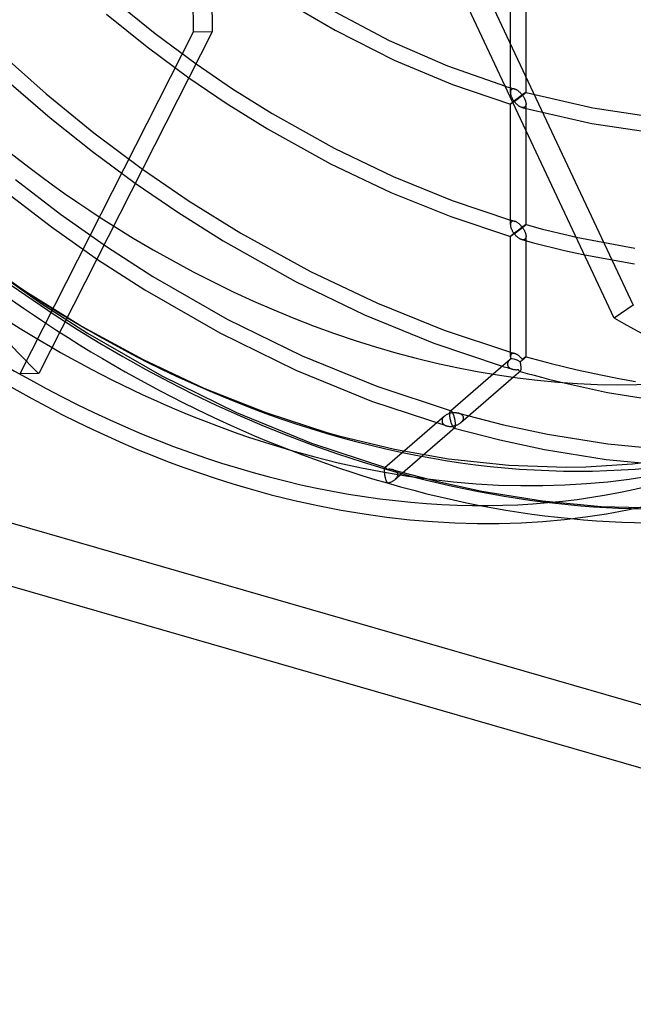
# Model space of a CAD drawing. Header units: millimetres. Extents: x -151 to 144, y -192 to 186.
# Tile 2 of 16: x -47 to 31, y -192 to -66. Entities that reach past the tile are written whole.
import ezdxf

# ---------------------------------------------------------------- set-up
doc = ezdxf.new("R2010")
doc.units = ezdxf.units.MM
doc.layers.add('HIDDEN', color=7, linetype='Continuous')
doc.layers.add('THICK', color=7, linetype='Continuous')

msp = doc.modelspace()

# ---------------------------------------------------------------- linework, layer by layer
at = {"layer": 'HIDDEN'}
for p, q in [((9.28, -55.2), (31.48, -102.46)), ((15.76, -75.22), (15.76, -59.81)), ((17.76, -75.22), (17.76, -59.81)), ((-34.76, -63.54), (-29.66, -67.68)), ((-35.88, -65.21), (-30.68, -69.42)), ((-29.66, -67.68), (-24.43, -71.56)), ((-49.51, -70.17), (-43.6, -75.43)), ((-30.68, -69.42), (-25.35, -73.36)), ((-48.7, -73.62), (-43.07, -78.49)), ((-43.6, -75.43), (-37.51, -80.39)), ((15.12, -74.44), (15.32, -74.5)), ((15.32, -74.5), (15.52, -74.56)), ((15.52, -74.56), (15.72, -74.62)), ((15.72, -74.62), (15.92, -74.68)), ((15.77, -75.1), (15.76, -75.16)), ((15.76, -75.16), (15.76, -75.22)), ((15.76, -75.22), (15.76, -75.29)), ((15.76, -75.29), (15.77, -75.35)), ((15.79, -75.04), (15.77, -75.1)), ((15.77, -75.35), (15.78, -75.41)), ((15.78, -75.41), (15.79, -75.48)), ((15.8, -74.98), (15.79, -75.04)), ((15.79, -75.48), (15.81, -75.55)), ((15.83, -74.94), (15.8, -74.98)), ((15.81, -75.55), (15.83, -75.61)), ((15.86, -74.89), (15.83, -74.94)), ((15.9, -74.85), (15.86, -74.89)), ((15.94, -74.82), (15.9, -74.85)), ((15.92, -74.68), (16.12, -74.74)), ((16, -74.8), (15.94, -74.82)), ((16.06, -74.78), (16, -74.8)), ((16.12, -74.77), (16.06, -74.78)), ((16.12, -74.74), (16.32, -74.8)), ((16.19, -74.78), (16.12, -74.77)), ((16.25, -74.79), (16.19, -74.78)), ((16.32, -74.8), (16.25, -74.79)), ((16.39, -74.82), (16.32, -74.8)), ((16.45, -74.85), (16.39, -74.82)), ((16.51, -74.88), (16.45, -74.85)), ((16.58, -74.92), (16.51, -74.88)), ((16.64, -74.95), (16.58, -74.92)), ((16.7, -75), (16.64, -74.95)), ((16.76, -75.04), (16.7, -75)), ((16.82, -75.09), (16.76, -75.04)), ((16.88, -75.14), (16.82, -75.09)), ((16.94, -75.19), (16.88, -75.14)), ((17, -75.24), (16.94, -75.19)), ((17.05, -75.3), (17, -75.24)), ((17.11, -75.36), (17.05, -75.3)), ((17.16, -75.42), (17.11, -75.36)), ((17.21, -75.48), (17.16, -75.42)), ((17.26, -75.54), (17.21, -75.48)), ((17.22, -75.57), (17.26, -75.54)), ((17.31, -75.51), (17.26, -75.54)), ((17.26, -75.54), (17.31, -75.6)), ((17.36, -75.47), (17.31, -75.51)), ((17.35, -75.58), (17.4, -75.54)), ((17.4, -75.44), (17.36, -75.47)), ((17.45, -75.41), (17.4, -75.44)), ((17.4, -75.54), (17.46, -75.5)), ((17.49, -75.38), (17.45, -75.41)), ((17.46, -75.5), (17.5, -75.46)), ((17.53, -75.36), (17.49, -75.38)), ((17.5, -75.46), (17.55, -75.42)), ((17.56, -75.33), (17.53, -75.36)), ((17.55, -75.42), (17.59, -75.39)), ((17.6, -75.31), (17.56, -75.33)), ((17.59, -75.39), (17.63, -75.35)), ((17.63, -75.29), (17.6, -75.31)), ((17.66, -75.27), (17.63, -75.29)), ((17.63, -75.35), (17.67, -75.32)), ((17.69, -75.25), (17.66, -75.27)), ((17.67, -75.32), (17.7, -75.29)), ((17.71, -75.24), (17.69, -75.25)), ((17.7, -75.29), (17.73, -75.26)), ((17.73, -75.23), (17.71, -75.24)), ((17.74, -75.22), (17.73, -75.23)), ((17.73, -75.26), (17.75, -75.24)), ((17.75, -75.22), (17.74, -75.22)), ((17.76, -75.22), (17.75, -75.22)), ((17.75, -75.24), (17.76, -75.23)), ((17.76, -75.23), (17.76, -75.22)), ((17.76, -75.22), (17.76, -75.22)), ((17.76, -75.22), (17.76, -75.22)), ((17.76, -75.22), (17.76, -75.22)), ((17.76, -75.22), (17.76, -75.22)), ((17.76, -75.22), (17.76, -75.22)), ((17.76, -75.22), (17.76, -75.22)), ((17.76, -75.22), (26.3, -77.21)), ((15.76, -76.71), (15.77, -76.7)), ((15.76, -76.72), (15.76, -76.71)), ((15.76, -76.72), (15.76, -76.72)), ((15.76, -76.72), (15.76, -76.72)), ((15.76, -76.72), (15.76, -76.72)), ((15.76, -76.72), (15.76, -76.72)), ((15.76, -76.72), (15.76, -76.72)), ((15.76, -76.72), (15.76, -76.72)), ((15.77, -76.7), (15.79, -76.69)), ((15.79, -76.69), (15.8, -76.67)), ((15.8, -76.67), (15.83, -76.65)), ((15.83, -75.61), (15.85, -75.68)), ((15.83, -76.65), (15.86, -76.62)), ((15.85, -75.68), (15.88, -75.74)), ((15.86, -76.62), (15.9, -76.59)), ((15.88, -75.74), (15.91, -75.81)), ((15.9, -76.59), (15.94, -76.55)), ((15.91, -75.81), (15.94, -75.88)), ((15.94, -75.88), (15.97, -75.95)), ((15.94, -76.55), (15.98, -76.52)), ((15.97, -75.95), (16, -76.01)), ((15.98, -76.52), (16.02, -76.48)), ((16, -76.01), (16.04, -76.08)), ((16.02, -76.48), (16.07, -76.44)), ((16.04, -76.08), (16.08, -76.15)), ((16.07, -76.44), (16.13, -76.4)), ((16.08, -76.15), (16.12, -76.21)), ((16.13, -76.5), (16.1, -76.52)), ((16.12, -76.21), (16.17, -76.28)), ((16.13, -76.4), (16.18, -76.35)), ((16.15, -76.49), (16.13, -76.5)), ((16.18, -76.47), (16.15, -76.49)), ((16.17, -76.28), (16.21, -76.34)), ((16.18, -76.35), (16.24, -76.31)), ((16.21, -76.45), (16.18, -76.47)), ((16.21, -76.34), (16.26, -76.41)), ((16.23, -76.43), (16.21, -76.45)), ((16.26, -76.41), (16.23, -76.43)), ((16.24, -76.31), (16.29, -76.27)), ((16.26, -76.41), (16.31, -76.37)), ((16.31, -76.47), (16.26, -76.41)), ((16.29, -76.27), (16.35, -76.22)), ((16.31, -76.37), (16.36, -76.34)), ((16.36, -76.52), (16.31, -76.47)), ((16.35, -76.22), (16.41, -76.18)), ((16.36, -76.34), (16.41, -76.3)), ((16.41, -76.58), (16.36, -76.52)), ((16.41, -76.18), (16.46, -76.13)), ((16.41, -76.3), (16.47, -76.26)), ((16.46, -76.64), (16.41, -76.58)), ((16.46, -76.13), (16.52, -76.09)), ((16.51, -76.69), (16.46, -76.64)), ((16.47, -76.26), (16.52, -76.22)), ((16.57, -76.74), (16.51, -76.69)), ((16.52, -76.09), (16.58, -76.04)), ((16.52, -76.22), (16.57, -76.18)), ((16.57, -76.18), (16.63, -76.14)), ((16.62, -76.79), (16.57, -76.74)), ((16.58, -76.04), (16.64, -76)), ((16.68, -76.84), (16.62, -76.79)), ((16.63, -76.14), (16.68, -76.1)), ((16.64, -76), (16.7, -75.96)), ((16.68, -76.1), (16.74, -76.06)), ((16.7, -75.96), (16.75, -75.91)), ((16.74, -76.06), (16.79, -76.02)), ((16.75, -75.91), (16.81, -75.87)), ((16.79, -76.02), (16.85, -75.98)), ((16.81, -75.87), (16.86, -75.83)), ((16.85, -75.98), (16.9, -75.93)), ((16.86, -75.83), (16.92, -75.79)), ((16.9, -75.93), (16.96, -75.89)), ((16.92, -75.79), (16.97, -75.75)), ((16.96, -75.89), (17.02, -75.85)), ((16.97, -75.75), (17.02, -75.72)), ((17.02, -75.72), (17.07, -75.68)), ((17.02, -75.85), (17.07, -75.8)), ((17.07, -75.68), (17.12, -75.64)), ((17.07, -75.8), (17.13, -75.76)), ((17.12, -75.64), (17.17, -75.61)), ((17.13, -75.76), (17.19, -75.71)), ((17.17, -75.61), (17.22, -75.57)), ((17.19, -75.71), (17.24, -75.67)), ((17.24, -75.67), (17.3, -75.63)), ((17.3, -75.63), (17.35, -75.58)), ((17.31, -75.6), (17.35, -75.66)), ((17.35, -75.66), (17.39, -75.73)), ((17.39, -75.73), (17.44, -75.79)), ((17.44, -75.79), (17.47, -75.85)), ((17.47, -75.85), (17.51, -75.92)), ((17.51, -75.92), (17.55, -75.99)), ((17.55, -75.99), (17.58, -76.05)), ((17.58, -76.05), (17.61, -76.12)), ((17.61, -76.12), (17.64, -76.19)), ((17.64, -76.19), (17.67, -76.25)), ((17.67, -76.25), (17.69, -76.32)), ((17.69, -76.32), (17.71, -76.39)), ((17.71, -76.39), (17.73, -76.46)), ((17.73, -76.46), (17.74, -76.52)), ((17.74, -76.52), (17.75, -76.59)), ((17.75, -76.59), (17.76, -76.65)), ((17.76, -76.78), (17.75, -76.84)), ((17.76, -76.65), (17.76, -76.72)), ((17.76, -76.72), (17.76, -76.78)), ((17.76, -80.06), (17.76, -76.72)), ((16.73, -76.88), (16.68, -76.84)), ((16.79, -76.93), (16.73, -76.88)), ((16.85, -76.97), (16.79, -76.93)), ((16.91, -77.01), (16.85, -76.97)), ((16.97, -77.04), (16.91, -77.01)), ((17.03, -77.07), (16.97, -77.04)), ((17.09, -77.1), (17.03, -77.07)), ((17.15, -77.12), (17.09, -77.1)), ((17.21, -77.14), (17.15, -77.12)), ((17.27, -77.16), (17.21, -77.14)), ((17.21, -77.14), (26.18, -79.22)), ((17.33, -77.16), (17.27, -77.16)), ((17.38, -77.17), (17.33, -77.16)), ((17.44, -77.16), (17.38, -77.17)), ((17.49, -77.16), (17.44, -77.16)), ((17.54, -77.14), (17.49, -77.16)), ((17.59, -77.12), (17.54, -77.14)), ((17.63, -77.09), (17.59, -77.12)), ((17.67, -77.05), (17.63, -77.09)), ((17.7, -77.01), (17.67, -77.05)), ((17.72, -76.96), (17.7, -77.01)), ((17.74, -76.9), (17.72, -76.96)), ((17.75, -76.84), (17.74, -76.9)), ((26.3, -77.21), (32.53, -78.14)), ((-43.07, -78.49), (-37.69, -82.79)), ((26.18, -79.22), (32.78, -80.17)), ((-37.51, -80.39), (-31.28, -85.04)), ((-37.69, -82.79), (-32.2, -86.85)), ((-47.5, -86.38), (-41.75, -90.79)), ((-48.75, -87.94), (-42.93, -92.4)), ((-41.75, -90.79), (-35.89, -94.93)), ((15.76, -91.55), (15.86, -91.58)), ((15.8, -91.9), (15.79, -91.95)), ((15.83, -91.85), (15.8, -91.9)), ((15.86, -91.81), (15.83, -91.85)), ((15.86, -91.58), (15.95, -91.61)), ((15.9, -91.77), (15.86, -91.81)), ((15.94, -91.73), (15.9, -91.77)), ((16, -91.71), (15.94, -91.73)), ((15.95, -91.61), (16.04, -91.63)), ((16.06, -91.69), (16, -91.71)), ((16.04, -91.63), (16.14, -91.66)), ((16.12, -91.69), (16.06, -91.69)), ((16.18, -91.69), (16.12, -91.69)), ((16.14, -91.66), (16.23, -91.69)), ((16.25, -91.7), (16.18, -91.69)), ((16.23, -91.69), (16.32, -91.72)), ((16.32, -91.72), (16.25, -91.7)), ((16.39, -91.74), (16.32, -91.72)), ((16.45, -91.76), (16.39, -91.74)), ((16.51, -91.79), (16.45, -91.76)), ((16.57, -91.83), (16.51, -91.79)), ((16.64, -91.87), (16.57, -91.83)), ((16.7, -91.91), (16.64, -91.87)), ((16.76, -91.95), (16.7, -91.91)), ((-42.93, -92.4), (-37.01, -96.58)), ((15.77, -92.01), (15.76, -92.07)), ((15.76, -92.07), (15.76, -92.14)), ((15.79, -91.95), (15.77, -92.01)), ((16.24, -93.22), (16.29, -93.18)), ((16.29, -93.18), (16.35, -93.13)), ((16.35, -93.13), (16.41, -93.09)), ((16.41, -93.09), (16.46, -93.05)), ((16.46, -93.05), (16.52, -93)), ((16.52, -93), (16.58, -92.96)), ((16.58, -92.96), (16.64, -92.91)), ((16.64, -92.91), (16.7, -92.87)), ((16.7, -92.87), (16.75, -92.83)), ((16.75, -92.83), (16.81, -92.79)), ((16.82, -92), (16.76, -91.95)), ((16.81, -92.79), (16.86, -92.75)), ((16.88, -92.05), (16.82, -92)), ((16.86, -92.75), (16.92, -92.71)), ((16.94, -92.1), (16.88, -92.05)), ((16.92, -92.71), (16.97, -92.67)), ((17, -92.16), (16.94, -92.1)), ((16.97, -92.67), (17.02, -92.63)), ((17.05, -92.21), (17, -92.16)), ((17.02, -92.63), (17.07, -92.59)), ((17.11, -92.27), (17.05, -92.21)), ((17.07, -92.59), (17.12, -92.56)), ((17.16, -92.33), (17.11, -92.27)), ((17.12, -92.56), (17.17, -92.52)), ((17.21, -92.39), (17.16, -92.33)), ((17.17, -92.52), (17.22, -92.49)), ((17.26, -92.45), (17.21, -92.39)), ((17.22, -92.49), (17.26, -92.45)), ((17.31, -92.42), (17.26, -92.45)), ((17.26, -92.45), (17.31, -92.51)), ((17.36, -92.39), (17.31, -92.42)), ((17.31, -92.51), (17.35, -92.58)), ((17.35, -92.58), (17.39, -92.64)), ((17.4, -92.36), (17.36, -92.39)), ((17.39, -92.64), (17.44, -92.7)), ((17.45, -92.33), (17.4, -92.36)), ((17.44, -92.7), (17.47, -92.77)), ((17.49, -92.3), (17.45, -92.33)), ((17.47, -92.77), (17.51, -92.83)), ((17.53, -92.27), (17.49, -92.3)), ((17.51, -92.83), (17.55, -92.9)), ((17.56, -92.25), (17.53, -92.27)), ((17.55, -92.9), (17.58, -92.97)), ((17.6, -92.22), (17.56, -92.25)), ((17.58, -92.97), (17.61, -93.03)), ((17.63, -92.2), (17.6, -92.22)), ((17.61, -93.03), (17.64, -93.1)), ((17.66, -92.18), (17.63, -92.2)), ((17.64, -93.1), (17.67, -93.17)), ((17.69, -92.17), (17.66, -92.18)), ((17.67, -93.17), (17.69, -93.24)), ((17.71, -92.16), (17.69, -92.17)), ((17.73, -92.14), (17.71, -92.16)), ((17.74, -92.14), (17.73, -92.14)), ((17.75, -92.13), (17.74, -92.14)), ((17.76, -92.13), (17.75, -92.13)), ((17.76, -92.13), (17.76, -92.13)), ((17.76, -92.13), (17.76, -92.13)), ((17.76, -92.13), (17.76, -92.13)), ((17.76, -92.13), (17.76, -92.13)), ((17.76, -92.13), (17.76, -92.13)), ((17.76, -92.13), (17.76, -92.13)), ((17.76, -92.13), (17.76, -92.13)), ((17.76, -92.13), (17.76, -92.13)), ((17.76, -92.13), (17.76, -92.13)), ((17.76, -92.13), (17.76, -92.13)), ((17.76, -92.13), (17.76, -92.13)), ((17.76, -92.13), (17.76, -92.13)), ((15.76, -93.63), (15.77, -93.62)), ((15.76, -93.64), (15.76, -93.63)), ((15.76, -93.64), (15.76, -93.64)), ((15.76, -93.64), (15.76, -93.64)), ((15.76, -93.64), (15.76, -93.64)), ((15.76, -93.64), (15.76, -93.64)), ((15.76, -93.64), (15.76, -93.64)), ((15.76, -93.64), (15.76, -93.64)), ((15.77, -93.62), (15.79, -93.6)), ((15.79, -93.6), (15.8, -93.58)), ((15.8, -93.58), (15.83, -93.56)), ((15.83, -93.56), (15.86, -93.53)), ((15.86, -93.53), (15.9, -93.5)), ((15.9, -93.5), (15.94, -93.47)), ((15.94, -93.47), (15.98, -93.43)), ((15.98, -93.43), (16.02, -93.39)), ((16.02, -93.39), (16.07, -93.35)), ((16.07, -93.35), (16.13, -93.31)), ((16.13, -93.31), (16.18, -93.27)), ((16.18, -93.27), (16.24, -93.22)), ((17.27, -94.07), (17.21, -94.05)), ((17.33, -94.08), (17.27, -94.07)), ((17.38, -94.08), (17.33, -94.08)), ((17.44, -94.08), (17.38, -94.08)), ((17.49, -94.07), (17.44, -94.08)), ((17.54, -94.05), (17.49, -94.07)), ((17.59, -94.03), (17.54, -94.05)), ((17.63, -94), (17.59, -94.03)), ((17.67, -93.96), (17.63, -94)), ((17.7, -93.92), (17.67, -93.96)), ((17.69, -93.24), (17.71, -93.3)), ((17.72, -93.87), (17.7, -93.92)), ((17.71, -93.3), (17.73, -93.37)), ((17.74, -93.82), (17.72, -93.87)), ((17.73, -93.37), (17.74, -93.44)), ((17.74, -93.44), (17.75, -93.5)), ((17.75, -93.76), (17.74, -93.82)), ((17.75, -93.5), (17.76, -93.57)), ((17.76, -93.7), (17.75, -93.76)), ((17.76, -93.57), (17.76, -93.63)), ((17.76, -93.63), (17.76, -93.7)), ((17.76, -94.21), (17.76, -93.64)), ((24.18, -93.74), (31.69, -95.14)), ((-53.98, -95.24), (-46.54, -100.47)), ((-35.89, -94.93), (-29.94, -98.77)), ((-37.01, -96.58), (-30.99, -100.47)), ((25.26, -96.02), (31.63, -97.16)), ((-50.13, -98.05), (-44.27, -102.19)), ((-29.94, -98.77), (-20.44, -104.22)), ((-46.54, -100.47), (-38.98, -105.17)), ((-30.99, -100.47), (-21.38, -105.99)), ((144.19, -185.82), (-144.19, -102.57)), ((-44.27, -102.19), (-38.32, -106.03)), ((31.48, -102.46), (29.05, -104.1)), ((-20.44, -104.22), (-10.86, -108.91)), ((-38.98, -105.17), (-31.21, -109.39)), ((-38.32, -106.03), (-28.82, -111.48)), ((-21.38, -105.99), (-11.68, -110.74)), ((-31.21, -109.39), (-23.43, -113.04)), ((-10.86, -108.91), (-1.3, -112.82)), ((15.57, -109.54), (15.54, -109.58)), ((15.6, -109.51), (15.57, -109.54)), ((15.63, -109.47), (15.6, -109.51)), ((15.66, -109.44), (15.63, -109.47)), ((15.69, -109.4), (15.66, -109.44)), ((15.73, -109.37), (15.69, -109.4)), ((15.76, -108.47), (15.86, -108.49)), ((15.77, -108.97), (15.76, -109.01)), ((15.76, -109.01), (15.76, -109.05)), ((15.78, -108.89), (15.77, -108.93)), ((15.77, -108.93), (15.77, -108.97)), ((15.79, -108.86), (15.78, -108.89)), ((15.8, -108.82), (15.79, -108.86)), ((15.82, -108.79), (15.8, -108.82)), ((15.83, -108.76), (15.82, -108.79)), ((15.85, -108.73), (15.83, -108.76)), ((15.87, -108.7), (15.85, -108.73)), ((15.86, -108.49), (15.95, -108.52)), ((15.9, -108.68), (15.87, -108.7)), ((15.94, -108.65), (15.9, -108.68)), ((16, -108.62), (15.94, -108.65)), ((15.95, -108.52), (16.04, -108.55)), ((16.06, -108.61), (16, -108.62)), ((16.04, -108.55), (16.14, -108.58)), ((16.12, -108.6), (16.06, -108.61)), ((16.18, -108.6), (16.12, -108.6)), ((16.14, -108.58), (16.23, -108.6)), ((16.25, -108.61), (16.18, -108.6)), ((16.23, -108.6), (16.32, -108.63)), ((16.32, -108.63), (16.25, -108.61)), ((16.38, -108.65), (16.32, -108.63)), ((16.44, -108.67), (16.38, -108.65)), ((16.5, -108.7), (16.44, -108.67)), ((16.56, -108.73), (16.5, -108.7)), ((16.62, -108.77), (16.56, -108.73)), ((16.68, -108.81), (16.62, -108.77)), ((16.74, -108.85), (16.68, -108.81)), ((16.79, -108.89), (16.74, -108.85)), ((16.85, -108.94), (16.79, -108.89)), ((16.91, -108.98), (16.85, -108.94)), ((16.96, -109.03), (16.91, -108.98)), ((17.01, -109.09), (16.96, -109.03)), ((17.07, -109.14), (17.01, -109.09)), ((17.12, -109.19), (17.07, -109.14)), ((17.17, -109.25), (17.12, -109.19)), ((17.22, -109.31), (17.17, -109.25)), ((17.26, -109.37), (17.22, -109.31)), ((17.31, -109.34), (17.26, -109.37)), ((17.35, -109.3), (17.31, -109.34)), ((17.4, -109.27), (17.35, -109.3)), ((17.44, -109.25), (17.4, -109.27)), ((17.48, -109.22), (17.44, -109.25)), ((17.51, -109.19), (17.48, -109.22)), ((17.55, -109.17), (17.51, -109.19)), ((17.58, -109.15), (17.55, -109.17)), ((17.61, -109.13), (17.58, -109.15)), ((17.64, -109.11), (17.61, -109.13)), ((17.67, -109.09), (17.64, -109.11)), ((17.69, -109.08), (17.67, -109.09)), ((17.71, -109.07), (17.69, -109.08)), ((17.73, -109.06), (17.71, -109.07)), ((17.74, -109.05), (17.73, -109.06)), ((17.75, -109.05), (17.74, -109.05)), ((17.76, -109.05), (17.75, -109.05)), ((17.76, -109.05), (17.76, -109.05)), ((17.76, -109.05), (17.76, -109.05)), ((17.76, -109.05), (17.76, -109.05)), ((17.76, -109.05), (17.76, -109.05)), ((17.76, -109.05), (17.76, -109.05)), ((17.76, -109.05), (17.76, -109.05)), ((17.76, -109.05), (17.76, -109.05)), ((17.76, -109.05), (17.76, -109.05)), ((17.76, -109.05), (17.76, -109.05)), ((17.76, -109.05), (17.76, -109.05)), ((17.76, -109.05), (17.76, -109.05)), ((17.76, -109.05), (17.76, -109.05)), ((-11.68, -110.74), (-1.99, -114.7)), ((14.73, -110.24), (14.94, -110.31)), ((14.94, -110.31), (15.15, -110.37)), ((15.15, -110.37), (15.36, -110.43)), ((15.36, -110.43), (15.58, -110.5)), ((15.41, -109.86), (15.4, -109.9)), ((15.4, -109.9), (15.4, -109.94)), ((15.4, -109.94), (15.4, -109.98)), ((15.4, -109.98), (15.4, -110.05)), ((15.4, -110.05), (15.41, -110.11)), ((15.42, -109.82), (15.41, -109.86)), ((15.41, -110.11), (15.43, -110.17)), ((15.43, -109.78), (15.42, -109.82)), ((15.45, -109.74), (15.43, -109.78)), ((15.43, -110.17), (15.45, -110.22)), ((15.47, -109.7), (15.45, -109.74)), ((15.45, -110.22), (15.48, -110.28)), ((15.49, -109.66), (15.47, -109.7)), ((15.48, -110.28), (15.52, -110.33)), ((15.51, -109.62), (15.49, -109.66)), ((15.54, -109.58), (15.51, -109.62)), ((15.52, -110.33), (15.56, -110.37)), ((15.56, -110.37), (15.61, -110.42)), ((15.58, -110.5), (15.79, -110.56)), ((15.61, -110.42), (15.65, -110.46)), ((15.65, -110.46), (15.71, -110.49)), ((15.71, -110.49), (15.76, -110.52)), ((15.76, -110.52), (15.82, -110.55)), ((15.79, -110.56), (16, -110.62)), ((15.82, -110.55), (15.88, -110.58)), ((15.88, -110.58), (15.94, -110.6)), ((15.94, -110.6), (16.01, -110.62)), ((16.01, -110.62), (16.08, -110.64)), ((16.08, -110.64), (16.15, -110.66)), ((16.15, -110.66), (16.23, -110.67)), ((16.23, -110.67), (16.3, -110.68)), ((16.3, -110.68), (16.38, -110.68)), ((16.38, -110.68), (16.45, -110.69)), ((16.45, -110.69), (16.53, -110.69)), ((16.53, -110.69), (16.61, -110.68)), ((16.61, -110.68), (16.68, -110.68)), ((16.68, -110.68), (16.76, -110.67)), ((16.76, -110.67), (16.78, -110.7)), ((16.78, -110.7), (16.8, -110.74)), ((16.8, -110.74), (16.82, -110.77)), ((16.82, -110.77), (16.85, -110.8)), ((16.85, -110.8), (16.87, -110.82)), ((-28.82, -111.48), (-19.25, -116.17)), ((13.54, -111.27), (8.11, -115.98)), ((16.14, -111.66), (9.41, -117.49)), ((16.87, -110.82), (16.89, -110.85)), ((16.89, -110.85), (16.91, -110.86)), ((16.91, -110.86), (16.93, -110.88)), ((16.93, -110.88), (16.95, -110.89)), ((16.95, -110.89), (16.96, -110.9)), ((16.96, -110.9), (16.98, -110.9)), ((16.97, -110.9), (16.97, -110.9)), ((16.97, -110.9), (16.98, -110.9)), ((16.98, -110.9), (16.99, -110.9)), ((16.98, -110.9), (16.99, -110.91)), ((16.99, -110.9), (17, -110.9)), ((16.99, -110.91), (16.99, -110.91)), ((16.99, -110.91), (17, -110.91)), ((17, -110.9), (17.02, -110.9)), ((17, -110.91), (17.01, -110.91)), ((17.02, -110.9), (17.03, -110.89)), ((17.03, -110.89), (17.04, -110.88)), ((-23.43, -113.04), (-15.51, -116.18)), ((-1.3, -112.82), (8.18, -115.96)), ((22.42, -112.33), (28.17, -113.59)), ((28.17, -113.59), (35.93, -114.86)), ((-1.99, -114.7), (7.62, -117.88)), ((-19.25, -116.17), (-9.68, -120.08)), ((-15.51, -116.18), (-7.69, -118.71)), ((7.35, -116.63), (-0.28, -123.23)), ((7.03, -117.09), (7.02, -117.17)), ((7.06, -117.02), (7.03, -117.09)), ((7.09, -116.95), (7.06, -117.02)), ((7.13, -116.88), (7.09, -116.95)), ((7.18, -116.81), (7.13, -116.88)), ((7.23, -116.75), (7.18, -116.81)), ((7.29, -116.68), (7.23, -116.75)), ((7.35, -116.63), (7.29, -116.68)), ((7.42, -116.58), (7.35, -116.63)), ((7.48, -116.53), (7.42, -116.58)), ((7.55, -116.48), (7.48, -116.53)), ((7.62, -116.44), (7.55, -116.48)), ((7.69, -116.41), (7.62, -116.44)), ((7.76, -116.37), (7.69, -116.41)), ((7.84, -116.34), (7.76, -116.37)), ((7.91, -116.31), (7.84, -116.34)), ((7.99, -116.28), (7.91, -116.31)), ((8.07, -116.26), (7.99, -116.28)), ((8.02, -116.24), (8.03, -116.18)), ((8.02, -116.3), (8.02, -116.24)), ((8.02, -116.38), (8.02, -116.3)), ((8.02, -116.44), (8.02, -116.38)), ((8.02, -116.51), (8.02, -116.44)), ((8.02, -116.58), (8.02, -116.51)), ((8.03, -116.65), (8.02, -116.58)), ((8.03, -116.18), (8.04, -116.13)), ((8.04, -116.72), (8.03, -116.65)), ((8.04, -116.13), (8.05, -116.08)), ((8.05, -116.8), (8.04, -116.72)), ((8.05, -116.08), (8.06, -116.05)), ((8.06, -116.87), (8.05, -116.8)), ((8.06, -116.05), (8.07, -116.02)), ((8.07, -116.94), (8.06, -116.87)), ((8.07, -116.02), (8.09, -115.99)), ((8.15, -116.24), (8.07, -116.26)), ((8.08, -117.01), (8.07, -116.94)), ((8.1, -117.08), (8.08, -117.01)), ((8.09, -115.99), (8.11, -115.97)), ((8.11, -117.15), (8.1, -117.08)), ((8.11, -115.97), (8.12, -115.97)), ((8.12, -115.97), (8.13, -115.96)), ((8.13, -115.96), (8.14, -115.96)), ((8.14, -115.96), (8.15, -115.96)), ((8.15, -115.96), (8.17, -115.96)), ((8.22, -116.22), (8.15, -116.24)), ((8.17, -115.96), (8.18, -115.96)), ((8.18, -115.96), (8.2, -115.97)), ((8.2, -115.97), (8.22, -115.98)), ((8.22, -115.98), (8.25, -116)), ((8.3, -116.21), (8.22, -116.22)), ((8.25, -116), (8.27, -116.02)), ((8.27, -116.02), (8.29, -116.05)), ((8.29, -116.05), (8.31, -116.08)), ((8.38, -116.19), (8.3, -116.21)), ((8.31, -116.08), (8.34, -116.11)), ((8.34, -116.11), (8.36, -116.15)), ((8.36, -116.15), (8.38, -116.19)), ((8.38, -116.19), (8.47, -116.18)), ((8.4, -116.23), (8.38, -116.19)), ((8.42, -116.27), (8.4, -116.23)), ((8.44, -116.32), (8.42, -116.27)), ((8.46, -116.36), (8.44, -116.32)), ((8.48, -116.41), (8.46, -116.36)), ((8.47, -116.18), (8.55, -116.18)), ((8.5, -116.46), (8.48, -116.41)), ((8.52, -116.51), (8.5, -116.46)), ((8.54, -116.57), (8.52, -116.51)), ((8.56, -116.62), (8.54, -116.57)), ((8.55, -116.18), (8.64, -116.17)), ((8.57, -116.68), (8.56, -116.62)), ((8.59, -116.75), (8.57, -116.68)), ((8.61, -116.81), (8.59, -116.75)), ((8.63, -116.88), (8.61, -116.81)), ((8.64, -116.94), (8.63, -116.88)), ((8.64, -116.17), (8.72, -116.17)), ((8.66, -117.01), (8.64, -116.94)), ((8.67, -117.08), (8.66, -117.01)), ((8.69, -117.16), (8.67, -117.08)), ((8.72, -116.17), (8.81, -116.18)), ((8.81, -116.18), (8.89, -116.19)), ((8.89, -116.19), (8.97, -116.2)), ((8.97, -116.2), (9.05, -116.21)), ((9.05, -116.21), (9.13, -116.23)), ((9.13, -116.23), (9.2, -116.26)), ((9.14, -116.24), (14.87, -117.73)), ((9.2, -116.26), (9.27, -116.28)), ((9.27, -116.28), (9.33, -116.31)), ((9.33, -116.31), (9.39, -116.34)), ((9.39, -116.34), (9.45, -116.38)), ((9.45, -116.38), (9.51, -116.42)), ((9.51, -116.42), (9.56, -116.46)), ((9.56, -116.46), (9.61, -116.51)), ((9.61, -116.51), (9.65, -116.56)), ((9.65, -116.56), (9.68, -116.62)), ((9.68, -116.62), (9.71, -116.68)), ((9.71, -117.08), (9.68, -117.14)), ((9.71, -116.68), (9.73, -116.74)), ((9.73, -117.01), (9.71, -117.08)), ((9.73, -116.74), (9.74, -116.81)), ((9.74, -116.94), (9.73, -117.01)), ((9.74, -116.81), (9.75, -116.88)), ((9.75, -116.88), (9.74, -116.94)), ((8.66, -118.14), (1.03, -124.75)), ((7.02, -117.17), (7.02, -117.24)), ((7.02, -117.24), (7.02, -117.31)), ((7.02, -117.31), (7.03, -117.37)), ((7.03, -117.37), (7.05, -117.43)), ((7.05, -117.43), (7.07, -117.48)), ((7.07, -117.48), (7.1, -117.53)), ((7.1, -117.53), (7.14, -117.58)), ((7.14, -117.58), (7.18, -117.63)), ((7.18, -117.63), (7.23, -117.67)), ((7.23, -117.67), (7.27, -117.71)), ((7.27, -117.71), (7.33, -117.75)), ((7.33, -117.75), (7.38, -117.78)), ((7.38, -117.78), (7.44, -117.81)), ((7.44, -117.81), (7.5, -117.84)), ((7.5, -117.84), (7.56, -117.86)), ((7.56, -117.86), (7.63, -117.88)), ((7.63, -117.88), (7.7, -117.9)), ((7.7, -117.9), (7.77, -117.92)), ((7.77, -117.92), (7.84, -117.93)), ((7.84, -117.93), (7.92, -117.94)), ((7.92, -117.94), (8, -117.94)), ((8, -117.94), (8.07, -117.94)), ((8.07, -117.94), (8.15, -117.94)), ((8.13, -117.21), (8.11, -117.15)), ((8.14, -117.28), (8.13, -117.21)), ((8.16, -117.34), (8.14, -117.28)), ((8.15, -117.94), (8.23, -117.94)), ((8.18, -117.4), (8.16, -117.34)), ((8.19, -117.46), (8.18, -117.4)), ((8.21, -117.51), (8.19, -117.46)), ((8.23, -117.57), (8.21, -117.51)), ((8.25, -117.62), (8.23, -117.57)), ((8.23, -117.94), (8.3, -117.93)), ((8.27, -117.67), (8.25, -117.62)), ((8.29, -117.72), (8.27, -117.67)), ((8.3, -117.76), (8.29, -117.72)), ((8.32, -117.81), (8.3, -117.76)), ((8.3, -117.93), (8.38, -117.93)), ((8.34, -117.85), (8.32, -117.81)), ((8.36, -117.89), (8.34, -117.85)), ((8.38, -117.93), (8.36, -117.89)), ((8.45, -117.91), (8.38, -117.93)), ((8.38, -117.93), (8.4, -117.96)), ((8.4, -117.96), (8.42, -118)), ((8.42, -118), (8.44, -118.03)), ((8.44, -118.03), (8.46, -118.06)), ((8.53, -117.9), (8.45, -117.91)), ((8.46, -118.06), (8.48, -118.08)), ((8.48, -118.08), (8.51, -118.1)), ((8.51, -118.1), (8.53, -118.12)), ((8.6, -117.89), (8.53, -117.9)), ((8.53, -118.12), (8.54, -118.14)), ((8.54, -118.14), (8.56, -118.15)), ((8.56, -118.15), (8.58, -118.16)), ((8.58, -118.16), (8.6, -118.16)), ((8.59, -118.16), (14.4, -119.68)), ((8.67, -117.87), (8.6, -117.89)), ((8.6, -118.16), (8.61, -118.16)), ((8.61, -118.16), (8.62, -118.16)), ((8.62, -118.16), (8.63, -118.16)), ((8.63, -118.16), (8.65, -118.15)), ((8.65, -118.15), (8.66, -118.14)), ((8.66, -118.14), (8.67, -118.13)), ((8.75, -117.85), (8.67, -117.87)), ((8.67, -118.13), (8.69, -118.11)), ((8.7, -117.23), (8.69, -117.16)), ((8.69, -118.11), (8.7, -118.08)), ((8.71, -117.31), (8.7, -117.23)), ((8.7, -118.08), (8.71, -118.05)), ((8.72, -117.38), (8.71, -117.31)), ((8.71, -118.05), (8.72, -118.01)), ((8.73, -117.46), (8.72, -117.38)), ((8.72, -118.01), (8.73, -117.97)), ((8.74, -117.53), (8.73, -117.46)), ((8.73, -117.97), (8.74, -117.92)), ((8.74, -117.6), (8.74, -117.53)), ((8.75, -117.68), (8.74, -117.6)), ((8.74, -117.87), (8.75, -117.81)), ((8.74, -117.92), (8.74, -117.87)), ((8.75, -117.74), (8.75, -117.68)), ((8.75, -117.81), (8.75, -117.74)), ((8.82, -117.82), (8.75, -117.85)), ((8.89, -117.8), (8.82, -117.82)), ((8.96, -117.77), (8.89, -117.8)), ((9.03, -117.74), (8.96, -117.77)), ((9.1, -117.7), (9.03, -117.74)), ((9.16, -117.67), (9.1, -117.7)), ((9.23, -117.63), (9.16, -117.67)), ((9.29, -117.59), (9.23, -117.63)), ((9.35, -117.54), (9.29, -117.59)), ((9.41, -117.49), (9.35, -117.54)), ((9.46, -117.44), (9.41, -117.49)), ((9.52, -117.39), (9.46, -117.44)), ((9.57, -117.33), (9.52, -117.39)), ((9.61, -117.27), (9.57, -117.33)), ((9.65, -117.21), (9.61, -117.27)), ((9.68, -117.14), (9.65, -117.21)), ((14.87, -117.73), (20.51, -118.95)), ((-7.69, -118.71), (-6.18, -119.14)), ((-6.18, -119.14), (0.94, -120.86)), ((20.51, -118.95), (28.24, -120.19)), ((-9.68, -120.08), (-0.2, -123.22)), ((0.94, -120.86), (7.86, -122.09)), ((14.4, -119.68), (20.13, -120.91)), ((28.24, -120.19), (35.75, -120.91)), ((7.86, -122.09), (15.55, -122.92)), ((20.13, -120.91), (27.99, -122.17)), ((31.39, -122.73), (37.07, -121.97)), ((-0.33, -123.34), (-0.35, -123.39)), ((-0.35, -123.39), (-0.35, -123.44)), ((-0.32, -123.31), (-0.33, -123.34)), ((-0.31, -123.27), (-0.32, -123.31)), ((-0.29, -123.25), (-0.31, -123.27)), ((-0.27, -123.23), (-0.29, -123.25)), ((-0.26, -123.22), (-0.27, -123.23)), ((-0.25, -123.22), (-0.26, -123.22)), ((-0.24, -123.22), (-0.25, -123.22)), ((-0.23, -123.21), (-0.24, -123.22)), ((-0.21, -123.22), (-0.23, -123.21)), ((-0.2, -123.22), (-0.21, -123.22)), ((-0.18, -123.23), (-0.2, -123.22)), ((-0.16, -123.24), (-0.18, -123.23)), ((-0.14, -123.25), (-0.16, -123.24)), ((-0.12, -123.27), (-0.14, -123.25)), ((-0.1, -123.29), (-0.12, -123.27)), ((-0.08, -123.32), (-0.1, -123.29)), ((-0.06, -123.35), (-0.08, -123.32)), ((-0.04, -123.38), (-0.06, -123.35)), ((-0.02, -123.41), (-0.04, -123.38)), ((15.55, -122.92), (22.89, -123.16)), ((22.89, -123.16), (25.42, -123.12)), ((25.42, -123.12), (31.39, -122.73)), ((27.99, -122.17), (35.63, -122.9)), ((-0.36, -123.56), (-0.37, -123.63)), ((-0.37, -123.63), (-0.37, -123.7)), ((-0.37, -123.7), (-0.36, -123.76)), ((-0.35, -123.44), (-0.36, -123.5)), ((-0.36, -123.5), (-0.36, -123.56)), ((-0.36, -123.76), (-0.36, -123.83)), ((-0.36, -123.83), (-0.35, -123.9)), ((-0.35, -123.9), (-0.35, -123.97)), ((-0.35, -123.97), (-0.34, -124.04)), ((-0.34, -124.04), (-0.33, -124.11)), ((-0.33, -124.11), (-0.32, -124.17)), ((-0.32, -124.17), (-0.3, -124.24)), ((-0.3, -124.24), (-0.29, -124.31)), ((-0.29, -124.31), (-0.28, -124.38)), ((-0.28, -124.38), (-0.26, -124.44)), ((-0.26, -124.44), (-0.24, -124.51)), ((-0.24, -124.51), (-0.23, -124.57)), ((-0.23, -124.57), (-0.21, -124.64)), ((-0.21, -124.64), (-0.19, -124.7)), ((0, -123.45), (-0.02, -123.41)), ((0.08, -123.44), (0, -123.45)), ((0.15, -123.44), (0.08, -123.44)), ((0.23, -123.43), (0.15, -123.44)), ((0.31, -123.43), (0.23, -123.43)), ((0.38, -123.43), (0.31, -123.43)), ((0.46, -123.44), (0.38, -123.43)), ((0.53, -123.45), (0.46, -123.44)), ((0.61, -123.46), (0.53, -123.45)), ((0.68, -123.47), (0.61, -123.46)), ((0.75, -123.49), (0.68, -123.47)), ((0.82, -123.51), (0.75, -123.49)), ((0.75, -123.49), (6.48, -124.99)), ((0.88, -123.54), (0.82, -123.51)), ((0.95, -123.57), (0.88, -123.54)), ((1.01, -123.6), (0.95, -123.57)), ((1.07, -123.64), (1.01, -123.6)), ((1.13, -123.68), (1.07, -123.64)), ((1.09, -124.7), (1.14, -124.64)), ((1.18, -123.72), (1.13, -123.68)), ((1.14, -124.64), (1.19, -124.59)), ((1.22, -123.77), (1.18, -123.72)), ((1.19, -124.59), (1.23, -124.53)), ((1.27, -123.82), (1.22, -123.77)), ((1.23, -124.53), (1.27, -124.46)), ((1.3, -123.88), (1.27, -123.82)), ((1.27, -124.46), (1.3, -124.4)), ((1.33, -123.94), (1.3, -123.88)), ((1.3, -124.4), (1.33, -124.33)), ((1.35, -124), (1.33, -123.94)), ((1.33, -124.33), (1.35, -124.27)), ((1.36, -124.07), (1.35, -124)), ((1.35, -124.27), (1.36, -124.2)), ((1.37, -124.13), (1.36, -124.07)), ((1.36, -124.2), (1.37, -124.13)), ((-0.19, -124.7), (-0.17, -124.77)), ((-0.17, -124.77), (-0.15, -124.83)), ((-0.15, -124.83), (-0.13, -124.88)), ((-0.13, -124.88), (-0.11, -124.94)), ((-0.11, -124.94), (-0.09, -124.99)), ((-0.09, -124.99), (-0.07, -125.05)), ((-0.07, -125.05), (-0.04, -125.09)), ((-0.04, -125.09), (-0.02, -125.14)), ((-0.02, -125.14), (0, -125.18)), ((0, -125.18), (0.08, -125.17)), ((0.08, -125.17), (0.17, -125.16)), ((0.17, -125.16), (0.25, -125.14)), ((0.25, -125.14), (0.33, -125.11)), ((0.33, -125.11), (0.41, -125.09)), ((0.41, -125.09), (0.49, -125.06)), ((0.49, -125.06), (0.57, -125.03)), ((0.57, -125.03), (0.64, -125)), ((0.64, -125), (0.71, -124.96)), ((0.71, -124.96), (0.78, -124.92)), ((0.78, -124.92), (0.85, -124.88)), ((0.85, -124.88), (0.91, -124.84)), ((0.91, -124.84), (0.97, -124.8)), ((0.97, -124.8), (1.03, -124.75)), ((1.03, -124.75), (1.09, -124.7)), ((6.48, -124.99), (12.13, -126.21)), ((12.13, -126.21), (19.86, -127.45)), ((19.86, -127.45), (27.37, -128.17)), ((27.37, -128.17), (34.64, -128.39))]:
    msp.add_line(p, q, dxfattribs=at)
for centre, major_axis, ratio, start_param, end_param in [((0, 0), (-94.63, 109.27), 0.75, 0.713724, 2.284521), ((0, 0), (93.32, -107.76), 0.75, -2.427868, -0.857072), ((-6.97, -6.04), (-85.43, 98.65), 0.75, 0.713724, 2.91128), ((-12.24, -10.6), (-83.47, 96.38), 0.75, 0.713724, 2.284521), ((-6.54, -6.68), (-3.02, 122.36), 0.621308, 1.706019, 2.578684), ((0, 0), (-81.8, 94.45), 0.75, 1.462572, 1.955423), ((-12.24, -10.6), (-83.47, 96.38), 0.75, 2.284521, 3.141593), ((0, 0), (93.32, -107.76), 0.75, -0.857072, 0.000009), ((0, 0), (-94.63, 109.27), 0.75, 2.284521, 3.141602)]:
    msp.add_ellipse(centre, major_axis=major_axis, ratio=ratio, start_param=start_param, end_param=end_param, dxfattribs=at)
at = {"layer": 'THICK'}
for p, q in [((-25.15, -42.03), (-24.78, -67.52)), ((-22.71, -43.09), (-22.36, -67.46)), ((29.05, -104.1), (6.86, -56.84)), ((-13.25, -63.37), (-6.63, -67.28)), ((-7.47, -64.51), (0.25, -68.58)), ((-24.78, -67.52), (-46.98, -111.23)), ((-22.36, -67.46), (-44.55, -111.17)), ((-22.36, -67.46), (-24.78, -67.52)), ((-6.63, -67.28), (0.91, -71.1)), ((0.25, -68.58), (7.72, -71.84)), ((-24.43, -71.56), (-19.75, -74.76)), ((0.91, -71.1), (8.37, -74.23)), ((7.72, -71.84), (15.12, -74.44)), ((-25.35, -73.36), (-20.58, -76.6)), ((8.37, -74.23), (15.76, -76.72)), ((-19.75, -74.76), (-14.68, -77.93)), ((-20.58, -76.6), (-15.28, -79.9)), ((15.77, -76.72), (15.76, -76.72)), ((15.76, -92.14), (15.76, -76.72)), ((15.78, -76.72), (15.77, -76.72)), ((15.8, -76.71), (15.78, -76.72)), ((15.81, -76.7), (15.8, -76.71)), ((15.84, -76.69), (15.81, -76.7)), ((15.86, -76.68), (15.84, -76.69)), ((15.89, -76.66), (15.86, -76.68)), ((15.92, -76.64), (15.89, -76.66)), ((15.95, -76.62), (15.92, -76.64)), ((15.98, -76.6), (15.95, -76.62)), ((16.02, -76.58), (15.98, -76.6)), ((16.06, -76.55), (16.02, -76.58)), ((16.1, -76.52), (16.06, -76.55)), ((-14.68, -77.93), (-6.78, -82.35)), ((-15.28, -79.9), (-7.22, -84.38)), ((17.76, -92.14), (17.76, -80.06)), ((-6.78, -82.35), (0.76, -85.98)), ((-31.28, -85.04), (-25.3, -89.13)), ((-7.22, -84.38), (0.47, -88.03)), ((-32.2, -86.85), (-26.77, -90.56)), ((0.76, -85.98), (8.3, -89.04)), ((0.47, -88.03), (8.15, -91.12)), ((-25.3, -89.13), (-18.7, -93.22)), ((8.3, -89.04), (15.76, -91.55)), ((-26.77, -90.56), (-20.95, -94.22)), ((8.15, -91.12), (15.76, -93.64)), ((15.76, -92.14), (15.76, -92.2)), ((15.76, -92.2), (15.77, -92.26)), ((15.77, -92.26), (15.78, -92.33)), ((15.78, -92.33), (15.79, -92.39)), ((15.79, -92.39), (15.81, -92.46)), ((15.81, -92.46), (15.83, -92.53)), ((15.83, -92.53), (15.85, -92.59)), ((15.85, -92.59), (15.88, -92.66)), ((15.88, -92.66), (15.91, -92.73)), ((15.91, -92.73), (15.94, -92.79)), ((15.94, -92.79), (15.97, -92.86)), ((15.97, -92.86), (16, -92.93)), ((16, -92.93), (16.04, -93)), ((16.04, -93), (16.08, -93.06)), ((16.08, -93.06), (16.12, -93.13)), ((16.12, -93.13), (16.17, -93.19)), ((16.41, -93.21), (16.46, -93.18)), ((16.46, -93.18), (16.52, -93.14)), ((16.52, -93.14), (16.57, -93.1)), ((16.57, -93.1), (16.62, -93.06)), ((16.62, -93.06), (16.68, -93.02)), ((16.68, -93.02), (16.73, -92.98)), ((16.73, -92.98), (16.79, -92.93)), ((16.79, -92.93), (16.84, -92.89)), ((16.84, -92.89), (16.9, -92.85)), ((16.9, -92.85), (16.96, -92.81)), ((16.96, -92.81), (17.01, -92.76)), ((17.01, -92.76), (17.07, -92.72)), ((17.07, -92.72), (17.13, -92.67)), ((17.13, -92.67), (17.18, -92.63)), ((17.18, -92.63), (17.24, -92.59)), ((17.24, -92.59), (17.3, -92.54)), ((17.3, -92.54), (17.35, -92.5)), ((17.35, -92.5), (17.4, -92.46)), ((17.4, -92.46), (17.45, -92.41)), ((17.45, -92.41), (17.5, -92.37)), ((17.5, -92.37), (17.55, -92.34)), ((17.55, -92.34), (17.59, -92.3)), ((17.59, -92.3), (17.63, -92.27)), ((17.63, -92.27), (17.67, -92.23)), ((17.67, -92.23), (17.7, -92.2)), ((17.7, -92.2), (17.73, -92.17)), ((17.73, -92.17), (17.75, -92.16)), ((17.75, -92.16), (17.76, -92.14)), ((17.76, -92.14), (17.76, -92.13)), ((17.76, -92.13), (18.79, -92.42)), ((18.79, -92.42), (19.87, -92.7)), ((19.87, -92.7), (20.96, -92.98)), ((20.96, -92.98), (22.06, -93.24)), ((-20.95, -94.22), (-11.71, -99.41)), ((-18.7, -93.22), (-9.81, -98.13)), ((15.77, -93.64), (15.76, -93.64)), ((15.76, -109.05), (15.76, -93.64)), ((15.78, -93.63), (15.77, -93.64)), ((15.8, -93.63), (15.78, -93.63)), ((15.81, -93.62), (15.8, -93.63)), ((15.83, -93.61), (15.81, -93.62)), ((15.86, -93.59), (15.83, -93.61)), ((15.88, -93.58), (15.86, -93.59)), ((15.91, -93.56), (15.88, -93.58)), ((15.94, -93.54), (15.91, -93.56)), ((15.98, -93.52), (15.94, -93.54)), ((16.01, -93.49), (15.98, -93.52)), ((16.05, -93.47), (16.01, -93.49)), ((16.09, -93.44), (16.05, -93.47)), ((16.13, -93.41), (16.09, -93.44)), ((16.17, -93.38), (16.13, -93.41)), ((16.17, -93.19), (16.21, -93.26)), ((16.22, -93.35), (16.17, -93.38)), ((16.21, -93.26), (16.26, -93.32)), ((16.26, -93.32), (16.22, -93.35)), ((16.26, -93.32), (16.31, -93.29)), ((16.31, -93.38), (16.26, -93.32)), ((16.31, -93.29), (16.36, -93.25)), ((16.36, -93.44), (16.31, -93.38)), ((16.36, -93.25), (16.41, -93.21)), ((16.41, -93.49), (16.36, -93.44)), ((16.46, -93.55), (16.41, -93.49)), ((16.51, -93.6), (16.46, -93.55)), ((16.57, -93.66), (16.51, -93.6)), ((16.62, -93.71), (16.57, -93.66)), ((16.68, -93.75), (16.62, -93.71)), ((16.73, -93.8), (16.68, -93.75)), ((16.79, -93.84), (16.73, -93.8)), ((16.85, -93.88), (16.79, -93.84)), ((16.91, -93.92), (16.85, -93.88)), ((16.97, -93.95), (16.91, -93.92)), ((17.03, -93.98), (16.97, -93.95)), ((17.09, -94.01), (17.03, -93.98)), ((17.15, -94.04), (17.09, -94.01)), ((17.21, -94.05), (17.15, -94.04)), ((17.21, -94.05), (18.53, -94.42)), ((17.76, -109.05), (17.76, -94.21)), ((18.53, -94.42), (19.92, -94.77)), ((22.06, -93.24), (23.14, -93.5)), ((23.14, -93.5), (24.18, -93.74)), ((19.92, -94.77), (21.32, -95.12)), ((21.32, -95.12), (22.7, -95.45)), ((22.7, -95.45), (24.03, -95.75)), ((24.03, -95.75), (25.26, -96.02)), ((-9.81, -98.13), (-1.25, -102.2)), ((-11.71, -99.41), (-2.87, -103.67)), ((-1.25, -102.2), (7.29, -105.64)), ((-2.87, -103.67), (5.97, -107.28)), ((7.29, -105.64), (15.76, -108.47)), ((5.97, -107.28), (14.73, -110.24)), ((-151.17, -108.61), (137.22, -191.86)), ((15.73, -109.37), (13.54, -111.27)), ((15.74, -109.36), (15.73, -109.37)), ((15.75, -109.35), (15.74, -109.36)), ((15.76, -109.34), (15.75, -109.35)), ((15.76, -109.05), (15.76, -109.09)), ((15.76, -109.09), (15.77, -109.13)), ((15.77, -109.34), (15.76, -109.34)), ((15.77, -109.13), (15.77, -109.18)), ((15.77, -109.18), (15.78, -109.22)), ((15.79, -109.33), (15.77, -109.34)), ((15.78, -109.22), (15.79, -109.27)), ((15.79, -109.27), (15.8, -109.32)), ((15.8, -109.32), (15.79, -109.33)), ((17.14, -109.58), (17.18, -109.55)), ((17.18, -109.55), (17.21, -109.52)), ((17.21, -109.52), (17.25, -109.49)), ((17.25, -109.49), (17.29, -109.46)), ((17.29, -109.46), (17.32, -109.43)), ((17.32, -109.43), (17.36, -109.41)), ((17.36, -109.41), (17.39, -109.38)), ((17.39, -109.38), (17.43, -109.35)), ((17.43, -109.35), (17.46, -109.32)), ((17.46, -109.32), (17.49, -109.3)), ((17.49, -109.3), (17.52, -109.27)), ((17.52, -109.27), (17.55, -109.25)), ((17.55, -109.25), (17.58, -109.23)), ((17.58, -109.23), (17.6, -109.2)), ((17.6, -109.2), (17.63, -109.18)), ((17.63, -109.18), (17.67, -109.15)), ((17.67, -109.15), (17.7, -109.11)), ((17.7, -109.11), (17.73, -109.09)), ((17.73, -109.09), (17.75, -109.07)), ((17.75, -109.07), (17.76, -109.06)), ((17.76, -109.06), (17.76, -109.05)), ((17.76, -109.05), (20.99, -109.91)), ((17.02, -109.67), (17.06, -109.64)), ((17.03, -109.71), (17.02, -109.67)), ((17.04, -109.76), (17.03, -109.71)), ((17.05, -109.8), (17.04, -109.76)), ((17.06, -109.85), (17.05, -109.8)), ((17.06, -109.64), (17.1, -109.61)), ((17.07, -109.89), (17.06, -109.85)), ((17.08, -109.94), (17.07, -109.89)), ((17.08, -109.99), (17.08, -109.94)), ((17.09, -110.03), (17.08, -109.99)), ((17.08, -110.82), (17.09, -110.79)), ((17.1, -110.08), (17.09, -110.03)), ((17.09, -110.79), (17.1, -110.75)), ((17.1, -109.61), (17.14, -109.58)), ((17.1, -110.13), (17.1, -110.08)), ((17.11, -110.17), (17.1, -110.13)), ((17.1, -110.75), (17.11, -110.71)), ((17.11, -110.22), (17.11, -110.17)), ((17.12, -110.27), (17.11, -110.22)), ((17.11, -110.71), (17.12, -110.66)), ((17.12, -110.31), (17.12, -110.27)), ((17.12, -110.36), (17.12, -110.31)), ((17.13, -110.4), (17.12, -110.36)), ((17.12, -110.61), (17.13, -110.55)), ((17.12, -110.66), (17.12, -110.61)), ((17.13, -110.44), (17.13, -110.4)), ((17.13, -110.48), (17.13, -110.44)), ((17.13, -110.55), (17.13, -110.48)), ((20.99, -109.91), (24.31, -110.71)), ((24.31, -110.71), (27.31, -111.37)), ((-44.55, -111.17), (-46.98, -111.23)), ((17.04, -110.88), (16.14, -111.66)), ((17.01, -110.91), (17.91, -111.17)), ((17.04, -110.88), (17.05, -110.87)), ((17.05, -110.87), (17.07, -110.85)), ((17.07, -110.85), (17.08, -110.82)), ((17.91, -111.17), (18.81, -111.41)), ((18.81, -111.41), (19.72, -111.65)), ((19.72, -111.65), (20.62, -111.89)), ((20.62, -111.89), (21.52, -112.11)), ((27.31, -111.37), (29.63, -111.83)), ((29.63, -111.83), (31.76, -112.21)), ((21.52, -112.11), (22.42, -112.33))]:
    msp.add_line(p, q, dxfattribs=at)
for centre, major_axis, ratio, start_param, end_param in [((-17.82, -15.44), (-83.47, 96.38), 0.75, -3.141592, -0.857072), ((-17.82, -15.44), (-83.47, 96.38), 0.75, 0, 2.284521), ((-17.82, -15.44), (81.8, -94.45), 0.75, -2.427868, 0), ((0, 0), (-81.8, 94.45), 0.75, 1.955423, 2.730353), ((-8.96, -7.53), (68.45, -101.47), 0.327415, -0.595746, -0.000002), ((16.76, -109.8), (0.995, -0.455), 0.208712, 1.405294, 2.973622), ((-17.82, -15.44), (-83.47, 96.38), 0.75, 2.284521, 3.141593)]:
    msp.add_ellipse(centre, major_axis=major_axis, ratio=ratio, start_param=start_param, end_param=end_param, dxfattribs=at)

doc.saveas('drawing.dxf')
